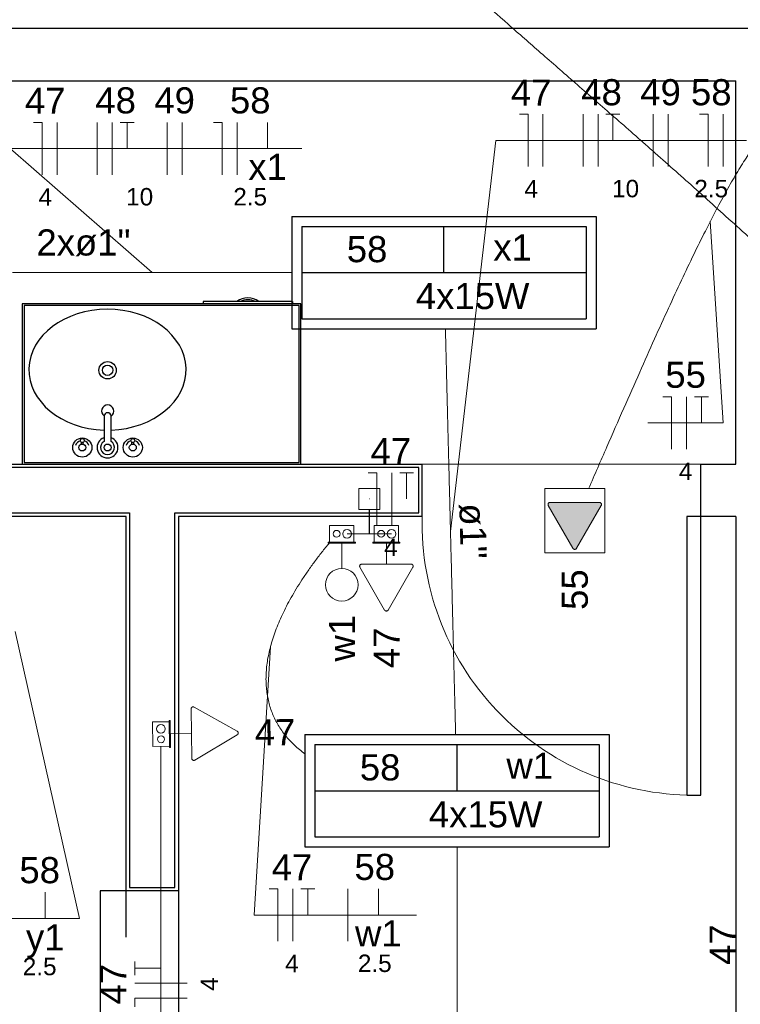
# Model space of a CAD drawing. Header units: millimetres. Extents: x -8 to 220, y -114 to 51.
# Tile 60 of 82: x 36.65 to 38.72, y 39 to 41.82. Entities that reach past the tile are written whole.
import ezdxf

# ---------------------------------------------------------------- set-up
doc = ezdxf.new("R2010")
doc.units = ezdxf.units.MM
doc.header["$MEASUREMENT"] = 0
doc.linetypes.add('HIDDEN', pattern=[0.9525, 0.635, -0.3175])
for name, color, linetype, lineweight in [('0.1', 1, 'Continuous', 9), ('EL-Condutos', 4, 'Continuous', 5), ('EL-Conexões', 9, 'Continuous', 5), ('EL-Fios (Fase 1)', 7, 'Continuous', 5), ('EL-Fios (Fase 2)', 7, 'Continuous', 5), ('EL-Fios (Fase 3)', 7, 'Continuous', 5), ('EL-Fios (Neutro)', 7, 'Continuous', 5), ('EL-Fios (Retorno)', 7, 'Continuous', 5), ('EL-Fios (Terra)', 7, 'Continuous', 5), ('EL-Interruptor', 5, 'Continuous', 5), ('EL-Textos conduto', 7, 'Continuous', 5), ('EL-Textos fios', 7, 'Continuous', 5), ('EL-Tomadas', 4, 'Continuous', 5), ('IFC-Caixa de passagem-Contorno', 44, 'Continuous', 5), ('Textos', 7, 'Continuous', 5)]:
    doc.layers.add(name, color=color, linetype=linetype, lineweight=lineweight)
for name, color, linetype in [('AR-SAN', 1, 'Continuous'), ('Arq-parede-alta', 5, 'Continuous'), ('JANELA', 3, 'Continuous'), ('MOBILARIO', 8, 'Continuous'), ('P-SIMBOL', 5, 'Continuous'), ('parede', 5, 'Continuous'), ('porta', 3, 'Continuous'), ('PROJEÇÃO', 6, 'HIDDEN')]:
    doc.layers.add(name, color=color, linetype=linetype)
doc.styles.add('Arial', font='arial.ttf')

msp = doc.modelspace()

# ---------------------------------------------------------------- hatches: boundary and pattern name
at = {"layer": 'EL-Tomadas', "linetype": 'Continuous'}
msp.add_hatch(color=256, dxfattribs=at).paths.add_polyline_path([(38.25305333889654, 40.30510851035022), (38.32384836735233, 40.42773325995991), (38.32429029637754, 40.43278538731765), (38.31865217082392, 40.43673318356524), (38.17702496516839, 40.43680017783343), (38.17182739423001, 40.43380263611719), (38.17182595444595, 40.42780021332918), (38.24266096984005, 40.30510846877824), (38.24785710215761, 40.30210843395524)])

# ---------------------------------------------------------------- linework, layer by layer
at = {"layer": '0.1', "color": 8}
msp.add_line((37.80979490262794, 40.5467550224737), (38.60979490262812, 40.5467550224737), dxfattribs=at)
msp.add_arc((38.5897949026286, 40.37675502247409), 0.7802563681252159, 178.5311992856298, 271.4688007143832, dxfattribs=at)
at = {"layer": 'AR-SAN'}
for p, q in [((37.18077458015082, 41.01375502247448), (37.18077458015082, 41.00675502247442)), ((37.27777342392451, 41.01375502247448), (37.18077458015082, 41.01375502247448)), ((37.28753554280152, 41.01375502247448), (37.27777342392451, 41.01375502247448)), ((37.33077458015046, 41.01375502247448), (37.28753554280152, 41.01375502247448)), ((37.34053669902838, 41.01375502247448), (37.33077458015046, 41.01375502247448)), ((37.43753554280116, 41.01375502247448), (37.34053669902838, 41.01375502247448)), ((37.43753554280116, 41.01375502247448), (37.43753554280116, 41.00675502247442)), ((37.4617038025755, 41.00675502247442), (36.66170380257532, 41.00675502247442)), ((36.66170380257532, 41.00675502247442), (36.66170380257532, 40.54675502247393)), ((37.4567038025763, 41.00175502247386), (36.66670380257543, 41.00175502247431)), ((36.66670380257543, 41.00175502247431), (36.66670380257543, 40.55175502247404)), ((37.45670380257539, 40.55175502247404), (37.45670380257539, 41.00175502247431)), ((37.4617038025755, 40.54675502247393), (37.4617038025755, 41.00675502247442)), ((36.66170380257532, 40.54675502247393), (37.4617038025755, 40.54675502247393)), ((36.66670380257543, 40.55175502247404), (37.4567038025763, 40.55175502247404))]:
    msp.add_line(p, q, dxfattribs=at)
for radius, start, end in [(0.05424035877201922, 54.65024106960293, 125.3497589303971), (0.04924035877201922, 63.95601863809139, 116.0439813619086)]:
    msp.add_arc((37.30915506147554, 40.9695146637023), radius, start, end, dxfattribs=at)
at = {"layer": 'Arq-parede-alta', "color": 8, "ltscale": 0.03}
for p, q in [((38.70979490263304, 40.5467550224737), (38.70979490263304, 41.64675502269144)), ((37.80979490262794, 40.39675502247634), (37.80979490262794, 40.5467550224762)), ((38.60979490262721, 40.39675502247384), (38.60979490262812, 40.5467550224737)), ((38.70979490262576, 40.39675502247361), (38.70979490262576, 37.24672333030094))]:
    msp.add_line(p, q, dxfattribs=at)
at = {"layer": 'EL-Condutos', "linetype": 'Continuous'}
for points in [[(39.26455486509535, 40.71015851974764), (39.1145329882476, 40.85536249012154), (38.97134343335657, 40.99118898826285), (38.83485993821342, 41.11821298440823), (38.70495624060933, 41.23700944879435), (38.58150607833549, 41.34815335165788), (38.46438318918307, 41.4522196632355), (38.35346131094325, 41.54978335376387), (38.24861418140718, 41.64141939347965), (38.14971553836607, 41.72770275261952), (38.0566391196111, 41.80920840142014), (37.96925866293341, 41.88651131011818), (37.88744790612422, 41.96018644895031), (37.81108058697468, 42.03080878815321), (37.74003044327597, 42.09895329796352), (37.67417121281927, 42.16519494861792), (37.61337663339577, 42.23010871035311), (37.55752044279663, 42.29426955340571), (37.50647637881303, 42.35825244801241), (37.46011817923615, 42.42263236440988), (37.41831958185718, 42.48798427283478), (37.38095432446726, 42.5548831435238), (37.34789614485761, 42.62390394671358), (37.31901878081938, 42.69562165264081), (37.29419597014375, 42.77061123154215), (37.27330145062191, 42.84944765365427), (37.25620896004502, 42.93270588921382), (37.24279223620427, 43.0209609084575), (37.23292501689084, 43.11478768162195), (37.22648103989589, 43.21476117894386), (37.22333404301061, 43.32145637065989)], [(38.28767212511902, 40.47628543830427), (38.33977321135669, 40.59602480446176), (38.38851006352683, 40.70736252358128), (38.43410442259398, 40.81060073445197), (38.47677802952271, 40.90604157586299), (38.51675262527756, 40.9939871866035), (38.55424995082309, 41.07473970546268), (38.58949174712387, 41.14860127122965), (38.62269975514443, 41.21587402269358), (38.65409571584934, 41.27686009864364), (38.68390137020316, 41.33186163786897), (38.71233845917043, 41.38118077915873), (38.73962872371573, 41.42511966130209), (38.76599390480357, 41.46398042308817), (38.79165574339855, 41.49806520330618), (38.8168359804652, 41.52767614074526), (38.84175635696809, 41.55311537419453), (38.86663861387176, 41.57468504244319), (38.89170449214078, 41.59268728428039), (38.91717573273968, 41.60742423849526), (38.94327407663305, 41.61919804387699), (38.97022126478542, 41.62831083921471), (38.99823903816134, 41.63506476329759), (39.02754913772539, 41.63976195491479), (39.05837330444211, 41.64270455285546), (39.09093327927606, 41.64419469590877), (39.12545080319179, 41.64453452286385), (39.16214761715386, 41.64402617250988), (39.20124546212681, 41.64297178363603), (39.24296607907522, 41.6416734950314), (39.28753120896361, 41.64043344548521)], [(37.43623537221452, 41.09675502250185), (37.40467048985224, 41.09675502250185), (37.37409916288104, 41.09675502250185), (37.34445042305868, 41.09675502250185), (37.31565330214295, 41.09675502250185), (37.28763683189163, 41.09675502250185), (37.26033004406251, 41.09675502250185), (37.23366197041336, 41.09675502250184), (37.20756164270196, 41.09675502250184), (37.1819580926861, 41.09675502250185), (37.15678035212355, 41.09675502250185), (37.13195745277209, 41.09675502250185), (37.10741842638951, 41.09675502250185), (37.0830923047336, 41.09675502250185), (37.05890811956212, 41.09675502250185), (37.03479490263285, 41.09675502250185), (37.0106816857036, 41.09675502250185), (36.98649750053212, 41.09675502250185), (36.96217137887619, 41.09675502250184), (36.93763235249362, 41.09675502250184), (36.91280945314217, 41.09675502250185), (36.88763171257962, 41.09675502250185), (36.86202816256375, 41.09675502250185), (36.83592783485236, 41.09675502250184), (36.8092597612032, 41.09675502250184), (36.78195297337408, 41.09675502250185), (36.75393650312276, 41.09675502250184), (36.72513938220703, 41.09675502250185), (36.69549064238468, 41.09675502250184), (36.66491931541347, 41.09675502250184), (36.6333544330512, 41.09675502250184)], [(37.90574253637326, 39.76999181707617), (37.90442314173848, 39.82232808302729), (37.90317399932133, 39.87187766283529), (37.90199009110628, 39.91883960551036), (37.90086639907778, 39.96341296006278), (37.89979790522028, 40.00579677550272), (37.89877959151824, 40.04619010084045), (37.89780643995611, 40.08479198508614), (37.89687343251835, 40.12180147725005), (37.8959755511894, 40.15741762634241), (37.89510777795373, 40.19183948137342), (37.89426509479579, 40.22526609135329), (37.89344248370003, 40.25789650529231), (37.89263492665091, 40.28992977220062), (37.89183740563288, 40.3215649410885), (37.8910449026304, 40.35300106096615), (37.89025239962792, 40.3844371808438), (37.88945487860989, 40.41607234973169), (37.88864732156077, 40.44810561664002), (37.88782471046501, 40.48073603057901), (37.88698202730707, 40.51416264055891), (37.8861142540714, 40.54858449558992), (37.88521637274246, 40.58420064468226), (37.8842833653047, 40.62121013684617), (37.88331021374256, 40.65981202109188), (37.88229190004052, 40.70020534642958), (37.88122340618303, 40.74258916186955), (37.88009971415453, 40.78716251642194), (37.87891580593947, 40.83412445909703), (37.87766666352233, 40.88367403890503), (37.87634726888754, 40.93601030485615)], [(37.6582177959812, 40.44675502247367), (37.65819351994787, 40.44675502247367), (37.6581708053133, 40.44675502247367), (37.65814954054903, 40.44675502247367), (37.65812961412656, 40.44675502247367), (37.65811091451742, 40.44675502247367), (37.65809333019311, 40.44675502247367), (37.65807674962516, 40.44675502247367), (37.65806106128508, 40.44675502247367), (37.65804615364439, 40.44675502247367), (37.65803191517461, 40.44675502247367), (37.65801823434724, 40.44675502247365), (37.65800499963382, 40.44675502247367), (37.65799209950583, 40.44675502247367), (37.65797942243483, 40.44675502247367), (37.6579668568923, 40.44675502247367), (37.65795429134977, 40.44675502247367), (37.65794161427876, 40.44675502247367), (37.65792871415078, 40.44675502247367), (37.65791547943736, 40.44675502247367), (37.65790179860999, 40.44675502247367), (37.6578875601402, 40.44675502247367), (37.65787265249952, 40.44675502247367), (37.65785696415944, 40.44675502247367), (37.65784038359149, 40.44675502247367), (37.65782279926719, 40.44675502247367), (37.65780409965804, 40.44675502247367), (37.65778417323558, 40.44675502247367), (37.6577629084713, 40.44675502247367), (37.65774019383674, 40.44675502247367), (37.65771591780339, 40.44675502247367)], [(37.54322348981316, 40.32084719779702), (37.52132871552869, 40.29356760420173), (37.5008952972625, 40.26671399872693), (37.48191107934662, 40.24029317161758), (37.46436390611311, 40.21431191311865), (37.44824162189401, 40.18877701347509), (37.43353207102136, 40.16369526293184), (37.42022309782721, 40.13907345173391), (37.4083025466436, 40.11491837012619), (37.39775826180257, 40.09123680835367), (37.38857808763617, 40.06803555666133), (37.38074986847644, 40.0453214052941), (37.37426144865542, 40.02310114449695), (37.36910067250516, 40.00138156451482), (37.36525538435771, 39.98016945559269), (37.36271342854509, 39.9594716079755), (37.36146264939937, 39.93929481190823), (37.36149089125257, 39.9196458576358), (37.36278599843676, 39.90053153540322), (37.36533581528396, 39.88195863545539), (37.36912818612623, 39.86393394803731), (37.3741509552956, 39.84646426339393), (37.38039196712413, 39.8295563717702), (37.38783906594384, 39.81321706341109), (37.3964800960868, 39.79745312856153), (37.40630290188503, 39.7822713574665), (37.4172953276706, 39.76767854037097), (37.42944521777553, 39.75368146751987), (37.44274041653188, 39.74028692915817), (37.45716876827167, 39.72750171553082), (37.47271811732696, 39.7153326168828)], [(37.05979490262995, 39.73613974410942), (37.05979490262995, 39.66622489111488), (37.05979490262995, 39.60065335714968), (37.05979490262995, 39.5391102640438), (37.05979490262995, 39.48128073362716), (37.05979490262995, 39.42684988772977), (37.05979490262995, 39.3755028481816), (37.05979490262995, 39.3269247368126), (37.05979490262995, 39.28080067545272), (37.05979490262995, 39.23681578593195), (37.05979490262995, 39.19465519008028), (37.05979490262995, 39.15400400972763), (37.05979490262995, 39.11454736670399), (37.05979490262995, 39.07597038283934), (37.05979490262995, 39.03795817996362), (37.05979490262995, 39.00019587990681), (37.05979490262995, 38.96236860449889), (37.05979490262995, 38.92416147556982), (37.05979490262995, 38.88525961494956), (37.05979490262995, 38.84534814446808), (37.05979490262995, 38.80411218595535), (37.05979490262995, 38.76123686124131), (37.05979490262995, 38.71640729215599), (37.05979490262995, 38.66930860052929), (37.05979490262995, 38.61962590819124), (37.05979490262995, 38.56704433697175), (37.05979490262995, 38.51124900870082), (37.05979490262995, 38.45192504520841), (37.05979490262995, 38.38875756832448), (37.05979490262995, 38.32143169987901), (37.05979490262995, 38.24963256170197)], [(37.90979490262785, 38.19539900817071), (37.90979490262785, 38.25187147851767), (37.90979490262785, 38.30529916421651), (37.90979490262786, 38.35589954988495), (37.90979490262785, 38.40389012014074), (37.90979490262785, 38.44948835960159), (37.90979490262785, 38.49291175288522), (37.90979490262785, 38.53437778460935), (37.90979490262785, 38.57410393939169), (37.90979490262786, 38.61230770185), (37.90979490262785, 38.64920655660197), (37.90979490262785, 38.68501798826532), (37.90979490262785, 38.71995948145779), (37.90979490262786, 38.75424852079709), (37.90979490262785, 38.78810259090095), (37.90979490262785, 38.82173917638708), (37.90979490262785, 38.85537576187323), (37.90979490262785, 38.88922983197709), (37.90979490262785, 38.92351887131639), (37.90979490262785, 38.95846036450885), (37.90979490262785, 38.99427179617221), (37.90979490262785, 39.03117065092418), (37.90979490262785, 39.06937441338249), (37.90979490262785, 39.10910056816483), (37.90979490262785, 39.15056659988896), (37.90979490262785, 39.19398999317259), (37.90979490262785, 39.23958823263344), (37.90979490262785, 39.28757880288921), (37.90979490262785, 39.33817918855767), (37.90979490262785, 39.39160687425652), (37.90979490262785, 39.44807934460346)]]:
    msp.add_spline(points, degree=3, dxfattribs=at)
at = {"layer": 'EL-Conexões'}
for p, q in [((37.65771591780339, 40.41675502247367), (37.65771591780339, 40.34675502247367)), ((37.6582177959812, 40.41675502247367), (37.6582177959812, 40.34675502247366)), ((37.6582177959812, 40.34675502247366), (37.5939182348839, 40.34675502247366)), ((37.65771591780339, 40.34675502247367), (37.7220154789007, 40.34675502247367))]:
    msp.add_line(p, q, dxfattribs=at)
for points in [[(37.68771591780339, 40.47675502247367), (37.68771591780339, 40.41675502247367), (37.62771591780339, 40.41675502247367), (37.62771591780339, 40.47675502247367), (37.68771591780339, 40.47675502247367)], [(37.6882177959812, 40.47675502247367), (37.6882177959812, 40.41675502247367), (37.6282177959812, 40.41675502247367), (37.62821779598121, 40.47675502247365), (37.6882177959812, 40.47675502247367)]]:
    msp.add_lwpolyline(points, dxfattribs=at)
at = {"layer": 'EL-Fios (Fase 1)'}
for p, q in [((38.15655184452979, 41.40094531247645), (38.15655184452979, 41.55094531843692)), ((38.27173041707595, 41.40094531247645), (38.27173041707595, 41.55094531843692)), ((38.47262327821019, 41.40094531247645), (38.47262327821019, 41.55094531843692)), ((38.67351613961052, 41.40094531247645), (38.67351613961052, 41.55094531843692)), ((36.76154824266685, 41.37758370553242), (36.76154824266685, 41.52758371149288)), ((36.876726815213, 41.37758370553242), (36.876726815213, 41.52758371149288)), ((37.07761967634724, 41.37758370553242), (37.07761967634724, 41.52758371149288)), ((37.27851253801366, 41.37758370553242), (37.27851253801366, 41.52758371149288)), ((38.56847887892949, 40.5900483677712), (38.56847887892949, 40.74004837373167)), ((37.72225257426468, 40.37175501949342), (37.72225257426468, 40.52175502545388)), ((37.43834679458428, 39.17726535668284), (37.43834679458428, 39.3272653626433)), ((37.59638251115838, 39.17726535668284), (37.59638251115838, 39.3272653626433)), ((37.13479490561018, 39.05668614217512), (36.98479489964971, 39.05668614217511))]:
    msp.add_line(p, q, dxfattribs=at)
at = {"layer": 'EL-Fios (Fase 2)'}
for p, q in [((38.51548042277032, 41.40094531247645), (38.51548042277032, 41.55094531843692)), ((37.12047682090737, 41.37758370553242), (37.12047682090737, 41.52758371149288))]:
    msp.add_line(p, q, dxfattribs=at)
at = {"layer": 'EL-Fios (Fase 3)'}
for p, q in [((38.31458756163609, 41.40094531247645), (38.31458756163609, 41.55094531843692)), ((36.91958395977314, 41.37758370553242), (36.91958395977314, 41.52758371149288))]:
    msp.add_line(p, q, dxfattribs=at)
at = {"layer": 'EL-Fios (Neutro)'}
for p, q in [((38.08869469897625, 41.55094531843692), (38.11369469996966, 41.55094531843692)), ((38.11369469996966, 41.40094531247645), (38.11369469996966, 41.55094531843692)), ((38.60565899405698, 41.55094531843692), (38.63065899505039, 41.55094531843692)), ((38.63065899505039, 41.40094531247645), (38.63065899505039, 41.55094531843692)), ((36.6936910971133, 41.52758371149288), (36.71869109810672, 41.52758371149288)), ((36.71869109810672, 41.37758370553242), (36.71869109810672, 41.52758371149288)), ((37.21065539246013, 41.52758371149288), (37.23565539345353, 41.52758371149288)), ((37.23565539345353, 41.37758370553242), (37.23565539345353, 41.52758371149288)), ((38.50062173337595, 40.74004837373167), (38.52562173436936, 40.74004837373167)), ((38.52562173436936, 40.5900483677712), (38.52562173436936, 40.74004837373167)), ((37.65439542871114, 40.52175502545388), (37.67939542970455, 40.52175502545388)), ((37.67939542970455, 40.37175501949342), (37.67939542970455, 40.52175502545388)), ((37.37048964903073, 39.3272653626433), (37.39548965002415, 39.3272653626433)), ((37.39548965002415, 39.17726535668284), (37.39548965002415, 39.3272653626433)), ((37.13479490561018, 39.01382899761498), (36.98479489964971, 39.01382899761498)), ((36.98479489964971, 38.98882899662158), (36.98479489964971, 39.01382899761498))]:
    msp.add_line(p, q, dxfattribs=at)
at = {"layer": 'EL-Fios (Retorno)'}
for p, q in [((37.36601253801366, 41.45258370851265), (37.36601253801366, 41.52758371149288)), ((36.72760993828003, 39.2429743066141), (36.72760993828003, 39.31797430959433)), ((37.68388251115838, 39.25226535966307), (37.68388251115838, 39.3272653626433))]:
    msp.add_line(p, q, dxfattribs=at)
at = {"layer": 'EL-Fios (Terra)'}
for points in [[(38.35744470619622, 41.47594531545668), (38.35744470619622, 41.55094531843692), (38.33744470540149, 41.55094531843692), (38.37744470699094, 41.55094531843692)], [(36.96244110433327, 41.45258370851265), (36.96244110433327, 41.52758371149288), (36.94244110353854, 41.52758371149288), (36.982441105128, 41.52758371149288)], [(38.61133602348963, 40.66504837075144), (38.61133602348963, 40.74004837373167), (38.5913360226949, 40.74004837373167), (38.63133602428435, 40.74004837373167)], [(37.76510971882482, 40.44675502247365), (37.76510971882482, 40.52175502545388), (37.74510971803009, 40.52175502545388), (37.78510971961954, 40.52175502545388)], [(37.48120393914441, 39.25226535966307), (37.48120393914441, 39.3272653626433), (37.46120393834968, 39.3272653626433), (37.50120393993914, 39.3272653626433)], [(37.05979490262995, 39.09954328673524), (36.98479489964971, 39.09954328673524), (36.98479489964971, 39.07954328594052), (36.98479489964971, 39.11954328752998)]]:
    msp.add_lwpolyline(points, dxfattribs=at)
at = {"layer": 'EL-Interruptor'}
msp.add_line((37.57891823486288, 40.24738426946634), (37.57891823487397, 40.31995509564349), dxfattribs=at)
msp.add_circle((37.57891823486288, 40.20050926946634), 0.046875, dxfattribs=at)
at = {"layer": 'EL-Textos fios'}
for p, q in [((37.8910449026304, 40.35300106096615), (38.02151536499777, 41.47594531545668)), ((38.02151536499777, 41.47594531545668), (38.740695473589, 41.47594531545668)), ((37.03479490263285, 41.09675502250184), (36.62651176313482, 41.45258370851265)), ((36.62651176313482, 41.45258370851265), (37.46420504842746, 41.45258370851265)), ((38.63696505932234, 41.24393384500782), (38.67419316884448, 40.66504837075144)), ((38.45776458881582, 40.66504837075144), (38.67419316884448, 40.66504837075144)), ((36.64084529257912, 40.06616007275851), (36.82580244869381, 39.2429743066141)), ((37.37406107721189, 40.02234236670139), (37.3276325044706, 39.25226535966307)), ((36.37135993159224, 39.2429743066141), (36.82580244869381, 39.2429743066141)), ((37.3276325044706, 39.25226535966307), (37.79370802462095, 39.25226535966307))]:
    msp.add_line(p, q, dxfattribs=at)
at = {"layer": 'EL-Tomadas'}
for p, q in [((38.24266096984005, 40.30510846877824), (38.17182595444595, 40.42780021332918)), ((38.17702496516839, 40.43680017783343), (38.31865217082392, 40.43673318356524)), ((38.32384836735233, 40.42773325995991), (38.25305333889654, 40.30510851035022)), ((37.7070154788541, 40.25965066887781), (37.7070154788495, 40.31995509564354)), ((37.70181925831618, 40.12802592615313), (37.63098424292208, 40.25071767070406)), ((37.63618325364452, 40.25971763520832), (37.77781045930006, 40.25965064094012)), ((37.78300665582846, 40.25065071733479), (37.71221162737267, 40.12802596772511)), ((37.14800131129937, 39.70230240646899), (37.14612585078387, 39.84391720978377)), ((37.15505366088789, 39.84923635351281), (37.27863784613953, 39.7801298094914)), ((37.14709679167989, 39.77312888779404), (37.08679803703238, 39.77230179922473)), ((37.27878042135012, 39.76973841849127), (37.15707173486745, 39.69722732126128))]:
    msp.add_line(p, q, dxfattribs=at)
for points in [[(38.33384830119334, 40.29210843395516), (38.33384830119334, 40.47676668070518), (38.16182669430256, 40.47676668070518), (38.16182669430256, 40.29210843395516), (38.33384830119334, 40.29210843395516)], [(38.17702496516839, 40.43680017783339), (38.17632823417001, 40.43675991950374), (38.17564089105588, 40.43663903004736), (38.17497223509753, 40.43643914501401), (38.17433131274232, 40.43616296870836), (38.17372679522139, 40.43581423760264), (38.17316686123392, 40.43539766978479), (38.17265908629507, 40.43491890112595), (38.17221034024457, 40.4343844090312), (38.17182669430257, 40.43380142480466), (38.1715133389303, 40.43317783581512), (38.17127451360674, 40.4325220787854), (38.17111344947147, 40.43184302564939), (38.17103232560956, 40.431149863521), (38.17103223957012, 40.43045197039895), (38.17111319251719, 40.42975878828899), (38.17127408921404, 40.42907969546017), (38.17151275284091, 40.42842387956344), (38.17182595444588, 40.42780021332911)], [(38.32384836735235, 40.42773325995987), (38.32416150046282, 40.4283567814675), (38.32440013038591, 40.42901243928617), (38.32456103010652, 40.42969136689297), (38.32464202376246, 40.43038438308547), (38.32464201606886, 40.43108211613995), (38.32456100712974, 40.4317751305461), (38.32440009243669, 40.43245405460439), (38.32416144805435, 40.43310970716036), (38.32384830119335, 40.43373322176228), (38.3234648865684, 40.43431616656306), (38.32301638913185, 40.43485065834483), (38.32250887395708, 40.43532946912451), (38.32194920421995, 40.43574612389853), (38.32134494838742, 40.43609498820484), (38.32070427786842, 40.43637134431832), (38.32003585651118, 40.43657145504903), (38.31934872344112, 40.43669261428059), (38.31865217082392, 40.43673318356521)], [(38.24266096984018, 40.30510846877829), (38.24304438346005, 40.30452550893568), (38.24349288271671, 40.30399100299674), (38.24400040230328, 40.30351217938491), (38.24456007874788, 40.30309551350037), (38.24516434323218, 40.30274664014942), (38.24580502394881, 40.30247027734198), (38.24647345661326, 40.30227016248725), (38.24716060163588, 40.30214900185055), (38.2478571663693, 40.30210843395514), (38.24855373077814, 40.3021490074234), (38.2492408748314, 40.30227017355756), (38.24990930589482, 40.30247029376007), (38.25054998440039, 40.30274666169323), (38.25115424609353, 40.30309553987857), (38.25171391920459, 40.30351221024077), (38.25222143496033, 40.30399103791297), (38.25266992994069, 40.30452554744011), (38.25305333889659, 40.30510851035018)], [(37.63618325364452, 40.25971763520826), (37.63548652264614, 40.25967737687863), (37.63479917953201, 40.25955648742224), (37.63413052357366, 40.25935660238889), (37.63348960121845, 40.25908042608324), (37.63288508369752, 40.25873169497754), (37.63232514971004, 40.25831512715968), (37.6318173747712, 40.25783635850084), (37.63136862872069, 40.25730186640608), (37.63098498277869, 40.25671888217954), (37.63067162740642, 40.25609529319), (37.63043280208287, 40.25543953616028), (37.6302717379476, 40.25476048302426), (37.63019061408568, 40.25406732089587), (37.63019052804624, 40.25336942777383), (37.63027148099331, 40.25267624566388), (37.63043237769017, 40.25199715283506), (37.63067104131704, 40.25134133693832), (37.630984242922, 40.25071767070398)], [(37.78300665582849, 40.25065071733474), (37.78331978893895, 40.25127423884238), (37.78355841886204, 40.25192989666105), (37.78371931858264, 40.25260882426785), (37.7838003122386, 40.25330184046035), (37.78380030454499, 40.25399957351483), (37.78371929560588, 40.254692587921), (37.78355838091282, 40.25537151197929), (37.78331973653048, 40.25602716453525), (37.78300658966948, 40.25665067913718), (37.78262317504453, 40.25723362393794), (37.78217467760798, 40.2577681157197), (37.78166716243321, 40.2582469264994), (37.78110749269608, 40.25866358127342), (37.78050323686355, 40.25901244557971), (37.77986256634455, 40.2592888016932), (37.77919414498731, 40.25948891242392), (37.77850701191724, 40.25961007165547), (37.77781045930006, 40.25965064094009)], [(37.70181925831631, 40.12802592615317), (37.70220267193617, 40.12744296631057), (37.70265117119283, 40.12690846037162), (37.70315869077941, 40.12642963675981), (37.70371836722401, 40.12601297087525), (37.70432263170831, 40.12566409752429), (37.70496331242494, 40.12538773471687), (37.70563174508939, 40.12518761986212), (37.70631889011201, 40.12506645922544), (37.70701545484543, 40.12502589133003), (37.70771201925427, 40.12506646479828), (37.70839916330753, 40.12518763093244), (37.70906759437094, 40.12538775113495), (37.70970827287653, 40.12566411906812), (37.71031253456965, 40.12601299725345), (37.71087220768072, 40.12642966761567), (37.71137972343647, 40.12690849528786), (37.71182821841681, 40.12744300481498), (37.71221162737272, 40.12802596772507)], [(37.15505366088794, 39.84923635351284), (37.15442590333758, 39.84954090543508), (37.1537670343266, 39.84977052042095), (37.15308596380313, 39.84992209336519), (37.15239190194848, 39.8499935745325), (37.15169423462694, 39.84998399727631), (37.15100239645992, 39.84989349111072), (37.15032574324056, 39.84972327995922), (37.14967342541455, 39.84947566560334), (37.14905426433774, 39.84915399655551), (37.1484766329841, 39.8487626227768), (37.14794834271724, 39.84830683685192), (37.14747653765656, 39.8477928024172), (37.14706759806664, 39.84722747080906), (37.14672705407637, 39.84661848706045), (37.14645951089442, 39.84597408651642), (37.14626858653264, 39.84530298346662), (37.14615686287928, 39.84461425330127), (37.1461258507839, 39.84391720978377)], [(37.27878042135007, 39.76973841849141), (37.27935806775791, 39.77012979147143), (37.27988637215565, 39.77058557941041), (37.28035818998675, 39.77109961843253), (37.28076714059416, 39.7716649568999), (37.28110769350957, 39.77227394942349), (37.28137524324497, 39.77291836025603), (37.28156617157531, 39.77358947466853), (37.28167789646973, 39.77427821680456), (37.28170890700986, 39.77497527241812), (37.28165878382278, 39.77567121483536), (37.28152820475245, 39.7763566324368), (37.28131893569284, 39.777022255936), (37.28103380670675, 39.7776590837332), (37.28067667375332, 39.77825850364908), (37.28025236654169, 39.7788124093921), (37.27976662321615, 39.77931331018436), (37.279226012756, 39.77975443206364), (37.27863784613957, 39.78012980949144)], [(37.14800131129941, 39.70230240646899), (37.14805112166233, 39.70160629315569), (37.14818142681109, 39.70092067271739), (37.14839046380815, 39.70025482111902), (37.14867540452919, 39.69961774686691), (37.14903239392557, 39.69901806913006), (37.14945660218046, 39.69846390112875), (37.14994229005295, 39.69796274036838), (37.15048288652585, 39.69752136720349), (37.15107107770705, 39.69714575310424), (37.15169890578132, 39.69684097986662), (37.15235787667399, 39.69661117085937), (37.15303907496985, 39.69645943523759), (37.15373328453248, 39.69638782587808), (37.15443111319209, 39.69639731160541), (37.15512311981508, 39.69648776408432), (37.15579994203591, 39.69665795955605), (37.15645242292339, 39.6969055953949), (37.15707173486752, 39.69722732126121)]]:
    msp.add_lwpolyline(points, dxfattribs=at)
at = {"layer": 'IFC-Caixa de passagem-Contorno'}
for p, q in [((37.5439182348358, 40.32295497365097), (37.5439182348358, 40.37045497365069)), ((37.5439182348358, 40.37045497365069), (37.61391823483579, 40.37045497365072)), ((37.61391823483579, 40.32295497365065), (37.61391823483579, 40.37045497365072)), ((37.6720154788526, 40.32295497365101), (37.6720154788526, 40.37045497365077)), ((37.6720154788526, 40.37045497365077), (37.74201547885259, 40.37045497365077)), ((37.74201547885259, 40.3229549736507), (37.74201547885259, 40.37045497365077)), ((37.53991829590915, 40.32295497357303), (37.61791817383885, 40.32295497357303)), ((37.53991829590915, 40.31995509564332), (37.53991829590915, 40.32295497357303)), ((37.53991829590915, 40.31995509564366), (37.61791817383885, 40.31995509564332)), ((37.61791817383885, 40.31995509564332), (37.61791817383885, 40.32295497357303)), ((37.66801553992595, 40.3229549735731), (37.74601541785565, 40.32295497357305)), ((37.66801553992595, 40.31995509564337), (37.66801553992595, 40.32295497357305)), ((37.66801553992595, 40.31995509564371), (37.74601541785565, 40.31995509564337)), ((37.74601541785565, 40.31995509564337), (37.74601541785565, 40.32295497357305)), ((37.08331840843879, 39.80725736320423), (37.03582287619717, 39.80660589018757)), ((37.03678294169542, 39.73661247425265), (37.03582287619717, 39.80660589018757)), ((37.08626314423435, 39.8112980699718), (37.08326354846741, 39.81125692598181)), ((37.08433333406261, 39.73326438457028), (37.08326354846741, 39.81125692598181)), ((37.08733292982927, 39.73330552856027), (37.08626314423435, 39.8112980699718)), ((37.08427847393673, 39.73726394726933), (37.03678294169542, 39.73661247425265)), ((37.08733292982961, 39.73330552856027), (37.08433333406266, 39.73326438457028))]:
    msp.add_line(p, q, dxfattribs=at)
for centre, radius in [((37.5939182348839, 40.34675502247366), 0.01248072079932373), ((37.7220154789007, 40.34675502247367), 0.01248072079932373), ((37.56391823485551, 40.34675502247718), 0.00995042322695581), ((37.69201547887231, 40.34675502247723), 0.00995042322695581), ((37.05979490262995, 39.78693282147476), 0.01248072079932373), ((37.06020635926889, 39.7569356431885), 0.00995042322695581)]:
    msp.add_circle(centre, radius, dxfattribs=at)
at = {"layer": 'JANELA', "color": 8}
msp.add_lwpolyline([(37.09979490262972, 40.40675502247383), (37.79979490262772, 40.40675502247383), (37.79979490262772, 40.53675502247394), (36.26979490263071, 40.53675502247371), (36.26979490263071, 40.40675502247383), (36.96979490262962, 40.40675502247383), (36.96979490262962, 39.33175502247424), (37.09979490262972, 39.33175502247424)], close=True, dxfattribs=at)
at = {"layer": 'MOBILARIO', "color": 1, "linetype": 'Continuous'}
for p, q in [((36.89641048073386, 40.68443523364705), (36.89641048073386, 40.61169723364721)), ((36.89641048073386, 40.68443523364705), (36.89641048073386, 40.61169723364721)), ((36.91641048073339, 40.61171323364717), (36.91641048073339, 40.68443523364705)), ((36.91641048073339, 40.61171323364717), (36.91641048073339, 40.68443523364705)), ((36.83141048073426, 40.60401323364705), (36.83141048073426, 40.60943523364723)), ((36.83141048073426, 40.60401323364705), (36.83141048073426, 40.60943523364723)), ((36.83641048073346, 40.60407523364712), (36.83641048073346, 40.60943523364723)), ((36.83641048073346, 40.60407523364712), (36.83641048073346, 40.60943523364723)), ((36.97641048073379, 40.60401323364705), (36.97641048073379, 40.60943523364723)), ((36.97641048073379, 40.60401323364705), (36.97641048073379, 40.60943523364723)), ((36.9814104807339, 40.60407523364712), (36.9814104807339, 40.60943523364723)), ((36.9814104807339, 40.60407523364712), (36.9814104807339, 40.60943523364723))]:
    msp.add_line(p, q, dxfattribs=at)
for centre, radius in [((36.90657938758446, 40.81620472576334), 0.02499999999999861), ((36.90657938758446, 40.81620472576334), 0.0149999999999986), ((36.83391048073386, 40.59443523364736), 0.02750000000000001), ((36.83391048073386, 40.59443523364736), 0.02750000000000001), ((36.83391048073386, 40.61443523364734), 0.005590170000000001), ((36.83391048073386, 40.61443523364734), 0.005590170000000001), ((36.97891048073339, 40.59443523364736), 0.02750000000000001), ((36.97891048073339, 40.59443523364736), 0.02750000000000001), ((36.97891048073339, 40.61443523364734), 0.005590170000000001), ((36.97891048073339, 40.61443523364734), 0.005590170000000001), ((36.83391048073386, 40.59443523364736), 0.01), ((36.83391048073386, 40.59443523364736), 0.01), ((36.90641048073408, 40.59443523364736), 0.01), ((36.90641048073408, 40.59443523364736), 0.01), ((36.97891048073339, 40.59443523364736), 0.01), ((36.97891048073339, 40.59443523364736), 0.01)]:
    msp.add_circle(centre, radius, dxfattribs=at)
for centre, radius, start, end in [((36.90665775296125, 40.69910529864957), 0.01750000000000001, 303.8653850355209, 234.2032924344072), ((36.90665775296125, 40.69910529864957), 0.01750000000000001, 303.8653850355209, 234.2032924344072), ((36.90641048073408, 40.68443523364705), 0.01, 0, 180), ((36.90641048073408, 40.68443523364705), 0.01, 0, 180), ((36.83391048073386, 40.59443523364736), 0.02, 105.2406999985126, 164.2093000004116), ((36.83391048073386, 40.59443523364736), 0.02, 105.2406999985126, 164.2093000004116), ((36.83391048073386, 40.59443523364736), 0.02, 16.44129999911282, 74.07890000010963), ((36.83391048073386, 40.59443523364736), 0.02, 16.44129999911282, 74.07890000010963), ((36.90641048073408, 40.59443523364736), 0.03000000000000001, 109.6514000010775, 70.36030000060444), ((36.90641048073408, 40.59443523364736), 0.03000000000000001, 109.6514000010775, 70.36030000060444), ((36.97891048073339, 40.59443523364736), 0.02, 106.1200000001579, 164.0883999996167), ((36.97891048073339, 40.59443523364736), 0.02, 106.1200000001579, 164.0883999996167), ((36.97891048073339, 40.59443523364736), 0.02, 16.23420000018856, 73.9046999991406), ((36.97891048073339, 40.59443523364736), 0.02, 16.23420000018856, 73.9046999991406), ((36.90641048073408, 40.59443523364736), 0.02, 120.3430999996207, 59.75540000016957), ((36.90641048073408, 40.59443523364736), 0.02, 120.3430999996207, 59.75540000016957)]:
    msp.add_arc(centre, radius, start, end, dxfattribs=at)
at = {"layer": 'MOBILARIO', "linetype": 'Continuous'}
msp.add_ellipse((36.90615933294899, 40.81778835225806), major_axis=(-0.2256699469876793, 0), ratio=0.7686902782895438, start_param=1.616237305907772, end_param=7.810768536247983, dxfattribs=at)
at = {"layer": 'P-SIMBOL'}
for p, q in [((37.43551990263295, 41.25800502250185), (38.30906990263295, 41.25800502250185)), ((37.43551990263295, 41.25800502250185), (37.43551990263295, 40.93550502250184)), ((38.30906990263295, 41.25800502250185), (38.30906990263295, 40.93550502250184)), ((37.46426990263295, 41.22925502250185), (38.28031990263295, 41.22925502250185)), ((37.46426990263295, 41.22925502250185), (37.46426990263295, 40.96425502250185)), ((37.87231969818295, 41.09675502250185), (37.87231969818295, 41.22925502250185)), ((38.28031990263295, 41.22925502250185), (38.28031990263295, 40.96425502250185)), ((37.46426990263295, 41.09675502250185), (38.28031990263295, 41.09675502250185)), ((37.46426990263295, 40.96425502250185), (38.28031990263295, 40.96425502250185)), ((37.43551990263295, 40.93550502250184), (38.30906990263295, 40.93550502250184)), ((37.47301990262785, 39.77049709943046), (38.34656990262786, 39.77049709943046)), ((37.47301990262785, 39.77049709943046), (37.47301990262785, 39.44799709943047)), ((38.34656990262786, 39.77049709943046), (38.34656990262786, 39.44799709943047)), ((37.50176990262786, 39.74174709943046), (38.31781990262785, 39.74174709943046)), ((37.50176990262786, 39.74174709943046), (37.50176990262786, 39.47674709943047)), ((37.90981969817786, 39.60924709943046), (37.90981969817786, 39.74174709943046)), ((38.31781990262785, 39.74174709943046), (38.31781990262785, 39.47674709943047)), ((37.50176990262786, 39.60924709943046), (38.31781990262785, 39.60924709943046)), ((37.50176990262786, 39.47674709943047), (38.31781990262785, 39.47674709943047)), ((37.47301990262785, 39.44799709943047), (38.34656990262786, 39.44799709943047))]:
    msp.add_line(p, q, dxfattribs=at)
at = {"layer": 'parede', "color": 8}
for p, q in [((38.8597949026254, 41.79675502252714), (36.25979490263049, 41.7967550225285)), ((36.2597949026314, 41.64675502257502), (38.70979490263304, 41.64675502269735)), ((36.25979490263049, 40.5467550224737), (37.80979490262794, 40.5467550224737)), ((38.60979490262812, 40.5467550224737), (38.70979490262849, 40.5467550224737)), ((36.9597949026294, 40.39675502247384), (36.25979490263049, 40.39675502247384)), ((37.80979490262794, 40.39675502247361), (37.10979490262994, 40.39675502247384)), ((38.70979490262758, 40.39675502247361), (38.60979490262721, 40.39675502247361))]:
    msp.add_line(p, q, dxfattribs=at)
msp.add_lwpolyline([(37.10979490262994, 40.39675502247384), (37.10979490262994, 39.32175502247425), (36.9597949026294, 39.32175502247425), (36.9597949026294, 40.39675502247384)], dxfattribs=at)
at = {"layer": 'porta', "color": 8}
msp.add_lwpolyline([(38.60979490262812, 39.59675502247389), (38.60979490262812, 40.39675502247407), (38.56979490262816, 40.39675502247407), (38.56979490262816, 39.59675502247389)], close=True, dxfattribs=at)
msp.add_lwpolyline([(36.9597949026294, 39.32175502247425), (36.88479490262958, 39.32175502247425), (36.88479490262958, 38.5217550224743), (36.9597949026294, 38.5217550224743)], dxfattribs=at)
at = {"layer": 'PROJEÇÃO', "color": 8, "ltscale": 0.7}
for p, q in [((36.9597949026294, 38.5217550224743), (36.9597949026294, 39.32175502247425)), ((37.10979490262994, 39.32175502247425), (37.10979490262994, 38.5217550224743))]:
    msp.add_line(p, q, dxfattribs=at)

# ---------------------------------------------------------------- texts
at = {"layer": 'EL-Textos conduto', "insert": (36.70226252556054, 41.14354650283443), "char_height": 0.075, "width": 0.5403201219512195, "attachment_point": 7, "line_spacing_factor": 0.6, "style": 'Arial'}
msp.add_mtext('2xø1"', dxfattribs=at)
at = {"layer": 'EL-Textos conduto', "insert": (37.91628688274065, 40.35363741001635), "char_height": 0.075, "width": 0.3189786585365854, "attachment_point": 8, "rotation": 271.44364318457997, "line_spacing_factor": 0.6, "style": 'Arial'}
msp.add_mtext('ø1"', dxfattribs=at)
at = {"layer": 'EL-Textos fios', "attachment_point": 8, "line_spacing_factor": 0.6, "style": 'Arial'}
for s, insert, char_height, width in [('47', (38.12262327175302, 41.57569531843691), 0.075, 0.2330030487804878), ('48', (38.32458756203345, 41.57569531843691), 0.075, 0.2330030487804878), ('49', (38.49405185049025, 41.57569531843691), 0.075, 0.2330030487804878), ('58', (38.63958756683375, 41.57569531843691), 0.075, 0.2330030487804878), ('47', (36.72761966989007, 41.55233371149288), 0.075, 0.2330030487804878), ('48', (36.9295839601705, 41.55233371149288), 0.075, 0.2330030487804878), ('49', (37.09904824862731, 41.55233371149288), 0.075, 0.2330030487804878), ('58', (37.31600164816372, 41.55233371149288), 0.075, 0.2330030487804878), ('x1', (37.36601253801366, 41.36258370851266), 0.075, 0.2213414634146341), ('4', (38.12262327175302, 41.31194531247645), 0.05, 0.07766768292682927), ('10', (38.39360541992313, 41.31194531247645), 0.05, 0.1553353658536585), ('2.5', (38.63958756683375, 41.31194531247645), 0.05, 0.1941310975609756), ('4', (36.72761966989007, 41.28858370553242), 0.05, 0.07766768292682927), ('10', (36.99860181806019, 41.28858370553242), 0.05, 0.1553353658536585), ('2.5', (37.31600164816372, 41.28858370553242), 0.05, 0.1941310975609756), ('55', (38.56597887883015, 40.76479837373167), 0.075, 0.2330030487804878), ('47', (37.71975257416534, 40.54650502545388), 0.075, 0.2330030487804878), ('4', (38.56597887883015, 40.5010483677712), 0.05, 0.07766768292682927), ('4', (37.71975257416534, 40.28275501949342), 0.05, 0.07766768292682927), ('58', (36.71152762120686, 39.34272430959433), 0.075, 0.2330030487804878), ('47', (37.43584679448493, 39.3520153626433), 0.075, 0.2330030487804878), ('58', (37.6736166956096, 39.3520153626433), 0.075, 0.2330030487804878), ('w1', (37.68388251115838, 39.16226535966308), 0.075, 0.2678734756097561), ('y1', (36.72760993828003, 39.1282243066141), 0.075, 0.2213414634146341), ('2.5', (36.71152762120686, 39.07897430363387), 0.05, 0.1941310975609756), ('4', (37.43584679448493, 39.08826535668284), 0.05, 0.07766768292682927), ('2.5', (37.6736166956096, 39.08826535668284), 0.05, 0.1941310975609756)]:
    msp.add_mtext(s, dxfattribs=dict(at, insert=insert, char_height=char_height, width=width))
at = {"layer": 'EL-Textos fios', "attachment_point": 8, "rotation": 90.00021045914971, "line_spacing_factor": 0.6, "style": 'Arial'}
for s, insert, char_height, width in [('47', (38.71004489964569, 39.16744319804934), 0.075, 0.2330030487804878), ('47', (36.96004489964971, 39.05418614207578), 0.075, 0.2330030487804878), ('4', (37.22379490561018, 39.05418614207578), 0.05, 0.07766768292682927)]:
    msp.add_mtext(s, dxfattribs=dict(at, insert=insert, char_height=char_height, width=width))
at = {"layer": 'Textos', "char_height": 0.075, "attachment_point": 7, "line_spacing_factor": 0.6, "style": 'Arial'}
for s, insert, width in [('58', (37.59323963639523, 41.1252871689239), 0.2330030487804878), ('x1', (38.0140270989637, 41.13106931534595), 0.2213414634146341), ('4x15W', (37.79147343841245, 40.99061394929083), 0.6521341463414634), ('58', (37.63073963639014, 39.63777924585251), 0.2330030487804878), ('w1', (38.05152709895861, 39.64356139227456), 0.2678734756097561), ('4x15W', (37.82897343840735, 39.50310602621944), 0.6521341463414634)]:
    msp.add_mtext(s, dxfattribs=dict(at, insert=insert, width=width))
at = {"layer": 'Textos', "char_height": 0.075, "line_spacing_factor": 0.6, "style": 'Arial'}
for s, insert, width, attachment_point, rotation in [('55', (38.28624986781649, 40.24483914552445), 0.2330030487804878, 9, 90.00021045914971), ('w1', (37.61695232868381, 40.11401794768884), 0.2678734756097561, 9, 90.00021045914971), ('47', (37.74510503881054, 40.07749162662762), 0.2330030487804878, 9, 90.00021045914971), ('47', (37.32974493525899, 39.73872027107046), 0.2330030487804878, 7, 0.7849521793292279)]:
    msp.add_mtext(s, dxfattribs=dict(at, insert=insert, width=width, attachment_point=attachment_point, rotation=rotation))

doc.saveas('drawing.dxf')
